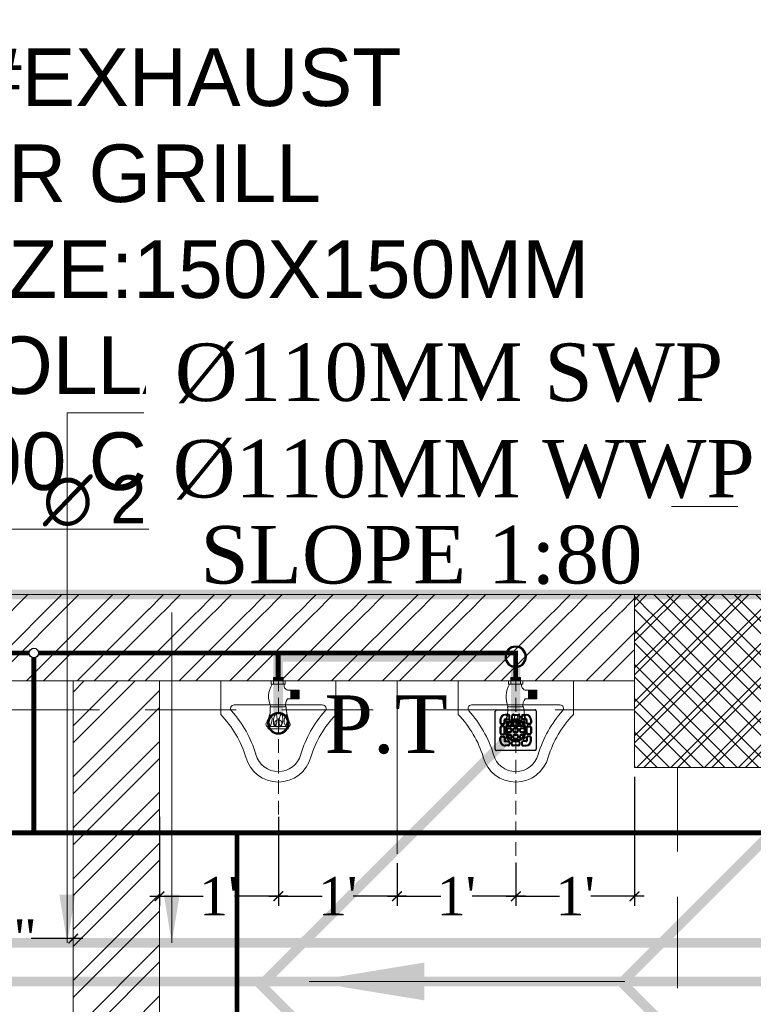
# Model space of a CAD drawing. Header units: inches. Extents: x 105152 to 158499, y 12149 to 30915.
# Tile 220 of 256: x 127028 to 127104, y 21560 to 21662. Entities that reach past the tile are written whole.
import ezdxf

# ---------------------------------------------------------------- set-up
doc = ezdxf.new("R2010")
doc.units = ezdxf.units.IN
doc.header["$MEASUREMENT"] = 0
doc.header["$PDMODE"] = 34
doc.linetypes.add('DASHED2', pattern=[0.375, 0.25, -0.125])
doc.linetypes.add('HIDDEN', pattern=[0.375, 0.25, -0.125])
for name, color, linetype, lineweight in [('AR - PLAN', 251, 'Continuous', 5), ('BEAM', 173, 'Continuous', 5), ('CENTER', 46, 'DASHED2', 9), ('DRAINAGE ', 7, 'Continuous', 9), ('FLOOR RAISE', 4, 'Continuous', 5), ('HVAC SERVICE', 1, 'Continuous', 35), ('HVAC TEXT PP', 104, 'Continuous', 20), ('PD_BRICK WALL_115', 134, 'Continuous', 30), ('PD_COLUMN', 2, 'Continuous', 60), ('PD_FIXTURE', 21, 'Continuous', 25), ('PD_HATCH', 45, 'Continuous', 9), ('PL. FICTURE', 4, 'Continuous', 25), ('PP- 75DIA Soil Waste Sewer pipe', 90, 'Continuous', 9), ('PP-Domestic  Cold Water Supply', 5, 'Continuous', 25), ('PP-Soil Pipe', 1, 'Continuous', 25), ('PP-TEXT', 7, 'Continuous', 40), ('UAV', 140, 'Continuous', 5), ('WATER SUPPLY ', 7, 'Continuous', 9)]:
    doc.layers.add(name, color=color, linetype=linetype, lineweight=lineweight)
doc.layers.add('PP--DIM', color=7, linetype='Continuous')
doc.styles.add('Arial', font='GOTHIC.TTF')
doc.styles.add('MtX_Times_New_Roman', font='txt')
doc.styles.get("Standard").update_dxf_attribs({"font": 'arial.ttf', "height": 6})
doc.styles.add('TIMES NEW ROMAN', font='times.ttf')
doc.dimstyles.new('ISO-10', dxfattribs={"dimtxt": 6, "dimasz": 0.5, "dimexe": 1.25, "dimexo": 0.625, "dimtad": 1, "dimtoh": 1, "dimdec": 1, "dimlunit": 4, "dimtxsty": 'Standard', "dimblk": 'ARCHTICK', "dimcen": 2.5, "dimclrt": 3, "dimadec": 0, "dimazin": 0, "dimtfac": 1, "dimtdec": 1, "dimtmove": 1, "dimatfit": 3, "dimfxl": 1, "dimarcsym": 0})
doc.dimstyles.new('PP-DIM', dxfattribs={"dimtxt": 4, "dimasz": 1, "dimexe": 1, "dimexo": 1, "dimgap": 0.09, "dimtad": 0, "dimdec": 0, "dimzin": 0, "dimdsep": 46, "dimlunit": 4, "dimtxsty": 'TIMES NEW ROMAN', "dimblk": 'ARCHTICK', "dimcen": 0.09, "dimdle": 1, "dimclrd": 256, "dimclre": 256, "dimclrt": 256, "dimadec": 0, "dimazin": 0, "dimtfac": 1, "dimtdec": 4, "dimtofl": 0, "dimtmove": 1, "dimatfit": 3, "dimfxl": 1, "dimtolj": 1, "dimtzin": 0, "dimlwd": -1, "dimlwe": -1, "dimarcsym": 0})

# ---------------------------------------------------------------- blocks, each defined once
blk = doc.blocks.new('HVAC SERVICE')
at = {"layer": 'HVAC TEXT PP', "insert": (846.3, 56.91), "char_height": 6, "attachment_point": 1, "bg_fill": 2}
blk.add_mtext_dynamic_manual_height_columns('\\pxql;5#EXHAUST \\PAIR GRILL\\PSIZE:150X150MM\\PCOLLAR SIZE:200X100MM TYPICAL\\P100 CFM EACH', width=159.165, gutter_width=50, heights=[-47.14], dxfattribs=at)
blk = doc.blocks.new('URINAL AV-PP')
at = {"layer": 'CENTER', "ltscale": 5}
blk.add_line((0, 0.329), (0, -19.611), dxfattribs=at)
at = {"layer": 'UAV'}
for p, q in [((-0.661, -0.286), (-0.661, 0)), ((-0.661, 0), (0.632, 0)), ((-0.437, 0), (-0.438, -0.285)), ((-0.437, 0.329), (-0.437, 0)), ((0.437, 0.329), (-0.437, 0.329)), ((0.437, 0.274), (-0.437, 0.274)), ((0.437, 0.219), (-0.437, 0.219)), ((0.437, 0.165), (-0.437, 0.165)), ((0.437, 0.11), (-0.437, 0.11)), ((0.437, 0.055), (-0.437, 0.055)), ((0, 0.329), (0, 0)), ((0.437, -0.001), (0.437, 0.329)), ((0.632, 0), (0.632, -0.286)), ((0.632, -0.286), (-0.661, -0.286)), ((0.437, -0.001), (0.437, -0.286)), ((0.85, -0.832), (1.911, -0.832)), ((1.145, -1.617), (1.145, -0.832)), ((1.199, -1.617), (1.199, -0.832)), ((1.253, -1.617), (1.253, -0.832)), ((1.308, -1.617), (1.308, -0.832)), ((1.363, -1.617), (1.363, -0.832)), ((1.418, -1.617), (1.418, -0.832)), ((1.473, -1.617), (1.473, -0.832)), ((1.527, -1.617), (1.527, -0.832)), ((1.582, -1.617), (1.582, -0.832)), ((1.637, -1.617), (1.637, -0.832)), ((1.692, -1.617), (1.692, -0.832)), ((1.746, -1.617), (1.746, -0.832)), ((1.801, -1.617), (1.801, -0.832)), ((1.856, -1.617), (1.856, -0.832)), ((1.911, -1.617), (1.911, -0.832)), ((0.849, -1.617), (1.911, -1.617)), ((-0.749, -2.357), (0.715, -2.359)), ((-0.942, -4.354), (0.887, -4.356))]:
    blk.add_line(p, q, dxfattribs=at)
for centre, radius, start, end in [((1.301, -1.432), 2.19, 148.42026, 205.00436), ((0.951, -0.41), 0.434, 163.48148, 256.48707), ((1.829, -2.278), 1.182, 146.01056, 183.94142), ((-2.893, -2.609), 2.159, 325.46408, 6.68054), ((5.191, -2.141), 4.481, 182.78722, 201.67747), ((-0.037, -3.634), 0.833, 137.23343, 212.33775), ((-1.79, -3.477), 1.213, 339.5193, 19.70367), ((0.922, -3.719), 1.376, 149.00196, 179.37266), ((-0.216, -3.027), 0.0444, 22.3068, 157.6932), ((-1.739, -3.47), 1.63, 344.6565, 16.39064), ((1.443, -3.719), 1.376, 149.00196, 179.37266), ((0.305, -3.027), 0.0444, 22.3068, 157.6932), ((-1.219, -3.47), 1.63, 344.6565, 16.39064), ((1.356, -3.628), 0.833, 137.23343, 212.33775), ((-0.397, -3.471), 1.213, 339.5193, 19.70367), ((-0.851, -3.928), 0.281, 160.08667, 238.56649), ((-0.037, -21.409), 17.268, 86.69134, 93.18874), ((-1.618, -4.455), 0.684, 8.45165, 24.80798), ((-0.993, -3.846), 0.344, 317.30146, 350.66528), ((0.563, -3.695), 1.016, 180.50914, 203.3313), ((-0.493, -3.765), 0.353, 290.29752, 337.34923), ((1.083, -3.695), 1.016, 180.50914, 203.3313), ((0.028, -3.765), 0.353, 290.29752, 337.34923), ((0.4, -3.84), 0.344, 317.30146, 350.66528), ((0.464, -4.083), 0.504, 327.16237, 350.0789), ((0.815, -3.951), 0.263, 303.53841, 36.05325)]:
    blk.add_arc(centre, radius, start, end, dxfattribs=at)
blk = doc.blocks.new('_ArchTick')
at = {"color": 0, "linetype": 'ByBlock', "const_width": 0.15}
blk.add_lwpolyline([(-0.5, -0.5), (0.5, 0.5)], dxfattribs=at)
blk = doc.blocks.new('*D772')
at = {"layer": 'Defpoints', "color": 0}
for p in [(454.48, 293.63), (473.66, 289.88), (473.66, 289.88)]:
    blk.add_point(p, dxfattribs=at)
at = {"layer": 'PP--DIM', "ltscale": 12}
for p, q in [((454.48, 292.63), (454.48, 288.88)), ((453.48, 289.88), (458.85, 289.88)), ((474.66, 289.88), (469.29, 289.88)), ((473.66, 288.88), (473.66, 288.88))]:
    blk.add_line(p, q, dxfattribs=at)
at = {"layer": 'PP--DIM', "rotation": 180}
blk.add_blockref('_ArchTick', (454.48, 289.88), dxfattribs=at)
at = {"layer": 'PP--DIM'}
blk.add_blockref('_ArchTick', (473.66, 289.88), dxfattribs=at)
at = {"layer": 'PP--DIM', "insert": (464.07, 289.88), "char_height": 4, "attachment_point": 5, "style": 'TIMES NEW ROMAN'}
blk.add_mtext('\\A1;1\'-7"', dxfattribs=at)
blk = doc.blocks.new('*D773')
at = {"layer": 'Defpoints', "color": 0}
for p in [(482.66, 303.55), (495.04, 303.55), (495.04, 294.29)]:
    blk.add_point(p, dxfattribs=at)
at = {"layer": 'PP--DIM', "ltscale": 12}
for p, q in [((482.66, 302.55), (482.66, 293.29)), ((495.04, 302.55), (495.04, 293.29)), ((481.66, 294.29), (487.22, 294.29)), ((496.04, 294.29), (490.48, 294.29))]:
    blk.add_line(p, q, dxfattribs=at)
at = {"layer": 'PP--DIM', "rotation": 180}
blk.add_blockref('_ArchTick', (482.66, 294.29), dxfattribs=at)
at = {"layer": 'PP--DIM'}
blk.add_blockref('_ArchTick', (495.04, 294.29), dxfattribs=at)
at = {"layer": 'PP--DIM', "insert": (488.85, 294.29), "char_height": 4, "attachment_point": 5, "style": 'TIMES NEW ROMAN'}
blk.add_mtext("\\A1;1'", dxfattribs=at)
blk = doc.blocks.new('*D774')
at = {"layer": 'Defpoints', "color": 0}
for p in [(495.04, 303.55), (507.41, 298.72), (507.41, 294.29)]:
    blk.add_point(p, dxfattribs=at)
at = {"layer": 'PP--DIM', "ltscale": 12}
for p, q in [((495.04, 302.55), (495.04, 293.29)), ((507.41, 297.72), (507.41, 293.29)), ((494.04, 294.29), (499.6, 294.29)), ((508.41, 294.29), (502.85, 294.29))]:
    blk.add_line(p, q, dxfattribs=at)
at = {"layer": 'PP--DIM', "rotation": 180}
blk.add_blockref('_ArchTick', (495.04, 294.29), dxfattribs=at)
at = {"layer": 'PP--DIM'}
blk.add_blockref('_ArchTick', (507.41, 294.29), dxfattribs=at)
at = {"layer": 'PP--DIM', "insert": (501.23, 294.29), "char_height": 4, "attachment_point": 5, "style": 'TIMES NEW ROMAN'}
blk.add_mtext("\\A1;1'", dxfattribs=at)
blk = doc.blocks.new('*D775')
at = {"layer": 'Defpoints', "color": 0}
for p in [(507.41, 298.72), (519.79, 298.72), (519.79, 294.29)]:
    blk.add_point(p, dxfattribs=at)
at = {"layer": 'PP--DIM', "ltscale": 12}
for p, q in [((507.41, 297.72), (507.41, 293.29)), ((519.79, 297.72), (519.79, 293.29)), ((506.41, 294.29), (511.97, 294.29)), ((520.79, 294.29), (515.23, 294.29))]:
    blk.add_line(p, q, dxfattribs=at)
at = {"layer": 'PP--DIM', "rotation": 180}
blk.add_blockref('_ArchTick', (507.41, 294.29), dxfattribs=at)
at = {"layer": 'PP--DIM'}
blk.add_blockref('_ArchTick', (519.79, 294.29), dxfattribs=at)
at = {"layer": 'PP--DIM', "insert": (513.6, 294.29), "char_height": 4, "attachment_point": 5, "style": 'TIMES NEW ROMAN'}
blk.add_mtext("\\A1;1'", dxfattribs=at)
blk = doc.blocks.new('*D776')
at = {"layer": 'Defpoints', "color": 0}
for p in [(532.16, 307.72), (519.79, 298.72), (532.16, 294.29)]:
    blk.add_point(p, dxfattribs=at)
at = {"layer": 'PP--DIM', "ltscale": 12}
for p, q in [((532.16, 306.72), (532.16, 293.29)), ((519.79, 297.72), (519.79, 293.29)), ((518.79, 294.29), (524.35, 294.29)), ((533.16, 294.29), (527.6, 294.29))]:
    blk.add_line(p, q, dxfattribs=at)
at = {"layer": 'PP--DIM', "rotation": 180}
blk.add_blockref('_ArchTick', (519.79, 294.29), dxfattribs=at)
at = {"layer": 'PP--DIM'}
blk.add_blockref('_ArchTick', (532.16, 294.29), dxfattribs=at)
at = {"layer": 'PP--DIM', "insert": (525.98, 294.29), "char_height": 4, "attachment_point": 5, "style": 'TIMES NEW ROMAN'}
blk.add_mtext("\\A1;1'", dxfattribs=at)
blk = doc.blocks.new('PP-GRATING')
at = {"linetype": 'Continuous'}
for p, q in [((-49.7, 52.9), (49.7, 52.9)), ((-53.1, -49.4), (-53.1, 49.4)), ((-38.9, 27.3), (-41, 27.3)), ((-41, 27.3), (-41, 19.3)), ((-38.9, 27.3), (-38.9, 19.3)), ((-29.8, 19.3), (-29.8, 27.3)), ((-27.8, 27.3), (-29.8, 27.3)), ((-27.8, 19.3), (-27.8, 27.3)), ((-27.6, 40.7), (-27.6, 38.6)), ((-19.6, 40.7), (-27.6, 40.7)), ((-19.6, 38.6), (-27.6, 38.6)), ((-27.6, 29.6), (-27.6, 27.5)), ((-27.6, 29.6), (-19.6, 29.6)), ((-27.6, 27.5), (-19.6, 27.5)), ((-19.6, 38.6), (-19.6, 40.7)), ((-19.6, 27.5), (-19.6, 29.6)), ((-17.3, 31.8), (-17.3, 36.4)), ((-15.3, 36.4), (-17.3, 36.4)), ((-17.3, 31.8), (-15.3, 31.8)), ((-15.3, 31.8), (-15.3, 36.4)), ((-11.4, 36.4), (-11.4, 31.8)), ((-9.4, 36.4), (-11.4, 36.4)), ((-11.4, 31.8), (-9.4, 31.8)), ((-9.4, 36.4), (-9.4, 31.8)), ((-7.1, 38.6), (-7.1, 40.7)), ((-7.1, 40.7), (6.5, 40.7)), ((-7.1, 38.6), (6.5, 38.6)), ((-7.1, 29.6), (6.5, 29.6)), ((-7.1, 29.6), (-7.1, 27.5)), ((-7.1, 27.5), (6.5, 27.5)), ((6.5, 40.7), (6.5, 38.6)), ((6.5, 29.6), (6.5, 27.5)), ((8.8, 31.8), (8.8, 36.4)), ((10.9, 36.4), (8.8, 36.4)), ((8.8, 31.8), (10.9, 31.8)), ((10.9, 31.8), (10.9, 36.4)), ((14.7, 31.8), (14.7, 36.4)), ((14.7, 36.4), (16.8, 36.4)), ((16.8, 31.8), (14.7, 31.8)), ((16.8, 31.8), (16.8, 36.4)), ((19, 40.7), (27, 40.7)), ((19, 38.6), (19, 40.7)), ((19, 38.6), (27, 38.6)), ((27, 29.6), (19, 29.6)), ((19, 27.5), (19, 29.6)), ((27, 27.5), (19, 27.5)), ((27, 40.7), (27, 38.6)), ((27, 29.6), (27, 27.5)), ((27.2, 19.3), (27.2, 27.3)), ((27.2, 27.3), (29.3, 27.3)), ((29.3, 19.3), (29.3, 27.3)), ((38.4, 27.3), (38.4, 19.3)), ((38.4, 27.3), (40.4, 27.3)), ((40.4, 27.3), (40.4, 19.3)), ((52.6, 50), (52.6, -48.9)), ((-38.9, 19.3), (-41, 19.3)), ((-41, 6.8), (-41, -6.8)), ((-38.9, 6.8), (-41, 6.8)), ((-38.9, 6.8), (-38.9, -6.8)), ((-36.7, 17), (-32.1, 17)), ((-36.7, 17), (-36.7, 15)), ((-36.7, 15), (-32.1, 15)), ((-32.1, 11.1), (-36.7, 11.1)), ((-36.7, 11.1), (-36.7, 9.1)), ((-32.1, 9.1), (-36.7, 9.1)), ((-32.1, 9.1), (-32.1, 11.1)), ((-29.8, 19.3), (-27.8, 19.3)), ((-29.8, -6.8), (-29.8, 6.8)), ((-29.8, 6.8), (-27.8, 6.8)), ((-27.8, -6.8), (-27.8, 6.8)), ((-23.9, 14.8), (-23.9, 19.3)), ((-21.9, 19.3), (-23.9, 19.3)), ((-21.9, 14.8), (-23.9, 14.8)), ((-23.9, -2.3), (-23.9, 2.3)), ((-21.9, 2.3), (-23.9, 2.3)), ((-21.9, 14.8), (-21.9, 19.3)), ((-21.9, -2.3), (-21.9, 2.3)), ((-19.6, 23.6), (-15.1, 23.6)), ((-19.6, 21.6), (-19.6, 23.6)), ((-19.6, 21.6), (-15.1, 21.6)), ((-15.1, 12.5), (-19.6, 12.5)), ((-19.6, 12.5), (-19.6, 10.5)), ((-15.1, 10.5), (-19.6, 10.5)), ((-19.6, 6.6), (-15.1, 6.6)), ((-19.6, 4.5), (-19.6, 6.6)), ((-19.6, 4.5), (-15.1, 4.5)), ((-15.1, 23.6), (-15.1, 21.6)), ((-15.1, 12.5), (-15.1, 10.5)), ((-15.1, 6.6), (-15.1, 4.5)), ((-12.8, 19.3), (-12.8, 14.8)), ((-10.7, 19.3), (-12.8, 19.3)), ((-12.8, 14.8), (-10.7, 14.8)), ((-12.8, 2.3), (-12.8, -2.3)), ((-10.7, 2.3), (-12.8, 2.3)), ((-10.7, 19.3), (-10.7, 14.8)), ((-10.7, 2.3), (-10.7, -2.3)), ((-6.9, 14.8), (-6.9, 19.3)), ((-4.8, 19.3), (-6.9, 19.3)), ((-4.8, 14.8), (-6.9, 14.8)), ((-6.9, -2.3), (-6.9, 2.3)), ((-4.8, 2.3), (-6.9, 2.3)), ((-4.8, 14.8), (-4.8, 19.3)), ((-4.8, -2.3), (-4.8, 2.3)), ((-2.6, 23.6), (2, 23.6)), ((-2.6, 21.6), (-2.6, 23.6)), ((-2.6, 21.6), (2, 21.6)), ((2, 12.5), (-2.6, 12.5)), ((-2.6, 12.5), (-2.6, 10.5)), ((2, 10.5), (-2.6, 10.5)), ((-2.6, 6.6), (2, 6.6)), ((-2.6, 4.5), (-2.6, 6.6)), ((-2.6, 4.5), (2, 4.5)), ((2, 23.6), (2, 21.6)), ((2, 12.5), (2, 10.5)), ((2, 6.6), (2, 4.5)), ((4.3, 19.3), (4.3, 14.8)), ((6.3, 19.3), (4.3, 19.3)), ((4.3, 14.8), (6.3, 14.8)), ((4.3, 2.3), (4.3, -2.3)), ((6.3, 2.3), (4.3, 2.3)), ((6.3, 19.3), (6.3, 14.8)), ((6.3, 2.3), (6.3, -2.3)), ((10.2, 14.8), (10.2, 19.3)), ((12.2, 19.3), (10.2, 19.3)), ((12.2, 14.8), (10.2, 14.8)), ((10.2, -2.3), (10.2, 2.3)), ((12.2, 2.3), (10.2, 2.3)), ((12.2, 14.8), (12.2, 19.3)), ((12.2, -2.3), (12.2, 2.3)), ((14.5, 23.6), (19, 23.6)), ((14.5, 21.6), (14.5, 23.6)), ((14.5, 21.6), (19, 21.6)), ((19, 12.5), (14.5, 12.5)), ((14.5, 12.5), (14.5, 10.5)), ((19, 10.5), (14.5, 10.5)), ((14.5, 6.6), (19, 6.6)), ((14.5, 4.5), (14.5, 6.6)), ((14.5, 4.5), (19, 4.5)), ((19, 23.6), (19, 21.6)), ((19, 12.5), (19, 10.5)), ((19, 6.6), (19, 4.5)), ((21.3, 19.3), (21.3, 14.8)), ((23.4, 19.3), (21.3, 19.3)), ((21.3, 14.8), (23.4, 14.8)), ((21.3, 2.3), (21.3, -2.3)), ((23.4, 2.3), (21.3, 2.3)), ((23.4, 19.3), (23.4, 14.8)), ((23.4, 2.3), (23.4, -2.3)), ((29.3, 19.3), (27.2, 19.3)), ((27.2, -6.8), (27.2, 6.8)), ((29.3, 6.8), (27.2, 6.8)), ((29.3, -6.8), (29.3, 6.8)), ((36.1, 17), (31.5, 17)), ((36.1, 15), (31.5, 15)), ((31.5, 11.1), (36.1, 11.1)), ((31.5, 9.1), (31.5, 11.1)), ((31.5, 9.1), (36.1, 9.1)), ((36.1, 17), (36.1, 15)), ((36.1, 11.1), (36.1, 9.1)), ((38.4, 19.3), (40.4, 19.3)), ((38.4, 6.8), (38.4, -6.8)), ((38.4, 6.8), (40.4, 6.8)), ((40.4, 6.8), (40.4, -6.8)), ((-41, -6.8), (-38.9, -6.8)), ((-41, -27.3), (-41, -19.3)), ((-38.9, -19.3), (-41, -19.3)), ((-38.9, -27.3), (-38.9, -19.3)), ((-36.7, -9.1), (-32.1, -9.1)), ((-36.7, -9.1), (-36.7, -11.1)), ((-36.7, -11.1), (-32.1, -11.1)), ((-36.7, -17), (-36.7, -15)), ((-36.7, -15), (-32.1, -15)), ((-36.7, -17), (-32.1, -17)), ((-32.1, -9.1), (-32.1, -11.1)), ((-29.8, -6.8), (-27.8, -6.8)), ((-29.8, -19.3), (-27.8, -19.3)), ((-29.8, -19.3), (-29.8, -27.3)), ((-27.8, -19.3), (-27.8, -27.3)), ((-21.9, -2.3), (-23.9, -2.3)), ((-23.9, -19.3), (-23.9, -14.8)), ((-21.9, -14.8), (-23.9, -14.8)), ((-21.9, -19.3), (-23.9, -19.3)), ((-21.9, -19.3), (-21.9, -14.8)), ((-15.1, -4.5), (-19.6, -4.5)), ((-19.6, -4.5), (-19.6, -6.6)), ((-15.1, -6.6), (-19.6, -6.6)), ((-19.6, -10.5), (-15.1, -10.5)), ((-19.6, -12.5), (-19.6, -10.5)), ((-19.6, -12.5), (-15.1, -12.5)), ((-15.1, -21.6), (-19.6, -21.6)), ((-19.6, -21.6), (-19.6, -23.6)), ((-15.1, -23.6), (-19.6, -23.6)), ((-15.1, -4.5), (-15.1, -6.6)), ((-15.1, -10.5), (-15.1, -12.5)), ((-15.1, -21.6), (-15.1, -23.6)), ((-12.8, -2.3), (-10.7, -2.3)), ((-12.8, -14.8), (-12.8, -19.3)), ((-10.7, -14.8), (-12.8, -14.8)), ((-12.8, -19.3), (-10.7, -19.3)), ((-10.7, -14.8), (-10.7, -19.3)), ((-4.8, -2.3), (-6.9, -2.3)), ((-6.9, -19.3), (-6.9, -14.8)), ((-4.8, -14.8), (-6.9, -14.8)), ((-4.8, -19.3), (-6.9, -19.3)), ((-4.8, -19.3), (-4.8, -14.8)), ((2, -4.5), (-2.6, -4.5)), ((-2.6, -4.5), (-2.6, -6.6)), ((2, -6.6), (-2.6, -6.6)), ((-2.6, -10.5), (2, -10.5)), ((-2.6, -12.5), (-2.6, -10.5)), ((-2.6, -12.5), (2, -12.5)), ((2, -21.6), (-2.6, -21.6)), ((-2.6, -21.6), (-2.6, -23.6)), ((2, -23.6), (-2.6, -23.6)), ((2, -4.5), (2, -6.6)), ((2, -10.5), (2, -12.5)), ((2, -21.6), (2, -23.6)), ((4.3, -2.3), (6.3, -2.3)), ((4.3, -14.8), (4.3, -19.3)), ((6.3, -14.8), (4.3, -14.8)), ((4.3, -19.3), (6.3, -19.3)), ((6.3, -14.8), (6.3, -19.3)), ((12.2, -2.3), (10.2, -2.3)), ((10.2, -19.3), (10.2, -14.8)), ((12.2, -14.8), (10.2, -14.8)), ((12.2, -19.3), (10.2, -19.3)), ((12.2, -19.3), (12.2, -14.8)), ((19, -4.5), (14.5, -4.5)), ((14.5, -4.5), (14.5, -6.6)), ((19, -6.6), (14.5, -6.6)), ((14.5, -10.5), (19, -10.5)), ((14.5, -12.5), (14.5, -10.5)), ((14.5, -12.5), (19, -12.5)), ((19, -21.6), (14.5, -21.6)), ((14.5, -21.6), (14.5, -23.6)), ((19, -23.6), (14.5, -23.6)), ((19, -4.5), (19, -6.6)), ((19, -10.5), (19, -12.5)), ((19, -21.6), (19, -23.6)), ((21.3, -2.3), (23.4, -2.3)), ((21.3, -14.8), (21.3, -19.3)), ((23.4, -14.8), (21.3, -14.8)), ((21.3, -19.3), (23.4, -19.3)), ((23.4, -14.8), (23.4, -19.3)), ((29.3, -6.8), (27.2, -6.8)), ((27.2, -19.3), (27.2, -27.3)), ((29.3, -19.3), (27.2, -19.3)), ((29.3, -19.3), (29.3, -27.3)), ((36.1, -9.1), (31.5, -9.1)), ((31.5, -9.1), (31.5, -11.1)), ((36.1, -11.1), (31.5, -11.1)), ((36.1, -15), (31.5, -15)), ((36.1, -17), (31.5, -17)), ((36.1, -9.1), (36.1, -11.1)), ((36.1, -17), (36.1, -15)), ((40.4, -6.8), (38.4, -6.8)), ((38.4, -19.3), (40.4, -19.3)), ((38.4, -27.3), (38.4, -19.3)), ((40.4, -27.3), (40.4, -19.3)), ((-38.9, -27.3), (-41, -27.3)), ((-27.8, -27.3), (-29.8, -27.3)), ((-27.6, -27.5), (-19.6, -27.5)), ((-27.6, -29.6), (-27.6, -27.5)), ((-27.6, -29.6), (-19.6, -29.6)), ((-27.6, -40.7), (-27.6, -38.6)), ((-19.6, -38.6), (-27.6, -38.6)), ((-19.6, -40.7), (-27.6, -40.7)), ((-19.6, -27.5), (-19.6, -29.6)), ((-19.6, -38.6), (-19.6, -40.7)), ((-17.3, -31.8), (-17.3, -36.4)), ((-17.3, -31.8), (-15.3, -31.8)), ((-15.3, -36.4), (-17.3, -36.4)), ((-15.3, -31.8), (-15.3, -36.4)), ((-11.4, -36.4), (-11.4, -31.8)), ((-11.4, -31.8), (-9.4, -31.8)), ((-9.4, -36.4), (-11.4, -36.4)), ((-9.4, -36.4), (-9.4, -31.8)), ((-7.1, -27.5), (6.5, -27.5)), ((-7.1, -29.6), (-7.1, -27.5)), ((-7.1, -29.6), (6.5, -29.6)), ((6.5, -38.6), (-7.1, -38.6)), ((-7.1, -38.6), (-7.1, -40.7)), ((6.5, -40.7), (-7.1, -40.7)), ((6.5, -29.6), (6.5, -27.5)), ((6.5, -38.7), (6.5, -40.7)), ((8.8, -31.8), (8.8, -36.4)), ((8.8, -31.8), (10.9, -31.8)), ((8.8, -36.4), (10.9, -36.4)), ((10.9, -31.8), (10.9, -36.4)), ((14.7, -31.8), (14.7, -36.4)), ((16.8, -31.8), (14.7, -31.8)), ((14.7, -36.4), (16.8, -36.4)), ((16.8, -31.8), (16.8, -36.4)), ((27, -27.5), (19, -27.5)), ((19, -27.5), (19, -29.6)), ((27, -29.6), (19, -29.6)), ((19, -38.6), (19, -40.7)), ((19, -38.6), (27, -38.6)), ((19, -40.7), (27, -40.7)), ((27, -29.6), (27, -27.5)), ((27, -40.7), (27, -38.6)), ((27.2, -27.3), (29.3, -27.3)), ((38.4, -27.3), (40.4, -27.3)), ((49.2, -52.3), (-50.3, -52.3))]:
    blk.add_line(p, q, dxfattribs=at)
for centre, radius, start, end in [((-49.7, 49.4), 3.41, 90, 180), ((49.7, 50), 2.84, 360, 90), ((-27.6, 27.3), 13.4, 90, 180), ((-27.6, 27.3), 11.4, 90, 180), ((-27.6, 27.3), 2.27, 90, 180), ((-27.6, 27.3), 0.227, 90, 180), ((-19.6, 36.4), 4.32, 360, 90), ((-19.6, 36.4), 2.27, 360, 90), ((-19.6, 31.8), 4.32, 270, 360), ((-19.6, 31.8), 2.27, 270, 360), ((-7.1, 36.4), 4.32, 90, 180), ((-7.1, 31.8), 4.32, 180, 270), ((-7.1, 36.4), 2.27, 90, 180), ((-7.1, 31.8), 2.27, 180, 270), ((6.5, 36.4), 4.32, 360, 90), ((6.5, 36.4), 2.27, 360, 90), ((6.5, 31.8), 4.32, 270, 360), ((6.5, 31.8), 2.27, 270, 360), ((19, 36.4), 4.32, 90, 180), ((19, 31.8), 4.32, 180, 270), ((19, 36.4), 2.27, 90, 180), ((19, 31.8), 2.27, 180, 270), ((27, 27.3), 13.4, 0, 90), ((27, 27.3), 11.4, 0, 90), ((27, 27.3), 2.27, 0, 90), ((27, 27.3), 0.227, 0, 90), ((-36.7, 19.3), 4.32, 180, 270), ((-36.7, 6.8), 4.32, 90, 180), ((-36.7, 19.3), 2.27, 180, 270), ((-36.7, 6.8), 2.27, 90, 180), ((-32.1, 19.3), 4.32, 270, 360), ((-32.1, 19.3), 2.27, 270, 360), ((-32.1, 6.8), 4.32, 360, 90), ((-32.1, 6.8), 2.27, 360, 90), ((-19.6, 19.3), 4.32, 90, 180), ((-19.6, 14.8), 4.32, 180, 270), ((-19.6, 2.3), 4.32, 90, 180), ((-19.6, 19.3), 2.27, 90, 180), ((-19.6, 19.3), 2.27, 90, 180), ((-19.6, 14.8), 2.27, 180, 270), ((-19.6, 2.3), 2.27, 90, 180), ((-19.6, 2.3), 2.27, 90, 180), ((-15.1, 19.3), 4.32, 360, 90), ((-15.1, 19.3), 2.27, 360, 90), ((-15.1, 14.8), 2.27, 270, 360), ((-15.1, 14.8), 4.32, 270, 0), ((-15.1, 2.3), 4.32, 360, 90), ((-15.1, 2.3), 2.27, 360, 90), ((-2.6, 19.3), 4.32, 90, 180), ((-2.6, 14.8), 4.32, 180, 270), ((-2.6, 2.3), 4.32, 90, 180), ((-2.6, 19.3), 2.27, 90, 180), ((-2.6, 19.3), 2.27, 90, 180), ((-2.6, 14.8), 2.27, 180, 270), ((-2.6, 2.3), 2.27, 90, 180), ((-2.6, 2.3), 2.27, 90, 180), ((2, 19.3), 4.32, 360, 90), ((2, 19.3), 2.27, 360, 90), ((2, 14.8), 2.27, 270, 0), ((2, 14.8), 4.32, 270, 0), ((2, 2.3), 4.32, 360, 90), ((2, 2.3), 2.27, 360, 90), ((14.5, 19.3), 4.32, 90, 180), ((14.5, 14.8), 4.32, 180, 270), ((14.5, 2.3), 4.32, 90, 180), ((14.5, 19.3), 2.27, 90, 180), ((14.5, 14.8), 2.27, 180, 270), ((14.5, 2.3), 2.27, 90, 180), ((14.5, 2.3), 2.27, 90, 180), ((19, 19.3), 4.32, 360, 90), ((19, 19.3), 2.27, 360, 90), ((19, 14.8), 2.27, 270, 0), ((19, 14.8), 4.32, 270, 0), ((19, 2.3), 4.32, 360, 90), ((19, 2.3), 2.27, 360, 90), ((31.5, 19.3), 4.32, 180, 270), ((31.5, 6.8), 4.32, 90, 180), ((31.5, 19.3), 2.27, 180, 270), ((31.5, 6.8), 2.27, 90, 180), ((36.1, 19.3), 2.27, 270, 0), ((36.1, 19.3), 4.32, 270, 0), ((36.1, 6.8), 4.32, 360, 90), ((36.1, 6.8), 2.27, 360, 90), ((-36.7, -6.8), 4.32, 180, 270), ((-36.7, -19.3), 4.32, 90, 180), ((-36.7, -6.8), 2.27, 180, 270), ((-36.7, -19.3), 2.27, 90, 180), ((-32.1, -6.8), 4.32, 270, 360), ((-32.1, -6.8), 2.27, 270, 360), ((-32.1, -19.3), 4.32, 360, 90), ((-32.1, -19.3), 2.27, 360, 90), ((-19.6, -2.3), 4.32, 180, 270), ((-19.6, -14.8), 4.32, 90, 180), ((-19.6, -19.3), 4.32, 180, 270), ((-19.6, -2.3), 2.27, 180, 270), ((-19.6, -14.8), 2.27, 90, 180), ((-19.6, -14.8), 2.27, 90, 180), ((-19.6, -19.3), 2.27, 180, 270), ((-15.1, -2.3), 2.27, 270, 360), ((-15.1, -2.3), 4.32, 270, 0), ((-15.1, -14.8), 4.32, 360, 90), ((-15.1, -14.8), 2.27, 360, 90), ((-15.1, -19.3), 2.27, 270, 360), ((-15.1, -19.3), 4.32, 270, 0), ((-2.6, -2.3), 4.32, 180, 270), ((-2.6, -14.8), 4.32, 90, 180), ((-2.6, -19.3), 4.32, 180, 270), ((-2.6, -2.3), 2.27, 180, 270), ((-2.6, -14.8), 2.27, 90, 180), ((-2.6, -14.8), 2.27, 90, 180), ((-2.6, -19.3), 2.27, 180, 270), ((2, -2.3), 2.27, 270, 0), ((2, -2.3), 4.32, 270, 0), ((2, -14.8), 4.32, 360, 90), ((2, -14.8), 2.27, 360, 90), ((2, -19.3), 2.27, 270, 0), ((2, -19.3), 4.32, 270, 0), ((14.5, -2.3), 4.32, 180, 270), ((14.5, -14.8), 4.32, 90, 180), ((14.5, -19.3), 4.32, 180, 270), ((14.5, -2.3), 2.27, 180, 270), ((14.5, -14.8), 2.27, 90, 180), ((14.5, -14.8), 2.27, 90, 180), ((14.5, -19.3), 2.27, 180, 270), ((19, -2.3), 2.27, 270, 0), ((19, -2.3), 4.32, 270, 0), ((19, -14.8), 4.32, 360, 90), ((19, -14.8), 2.27, 360, 90), ((19, -19.3), 2.27, 270, 0), ((19, -19.3), 4.32, 270, 0), ((31.5, -6.8), 4.32, 180, 270), ((31.5, -19.3), 4.32, 90, 180), ((31.5, -6.8), 2.27, 180, 270), ((31.5, -19.3), 2.27, 90, 180), ((36.1, -6.8), 2.27, 270, 0), ((36.1, -6.8), 4.32, 270, 0), ((36.1, -19.3), 4.32, 360, 90), ((36.1, -19.3), 2.27, 360, 90), ((-50.7, -49.8), 2.49, 171.2591, 278.7567), ((-27.6, -27.3), 13.4, 180, 270), ((-27.6, -27.3), 11.4, 180, 270), ((-27.6, -27.3), 2.27, 180, 270), ((-27.6, -27.3), 0.227, 180, 270), ((-19.6, -31.8), 4.32, 360, 90), ((-19.6, -31.8), 2.27, 360, 90), ((-19.6, -36.4), 4.32, 270, 0), ((-19.6, -36.4), 2.27, 270, 0), ((-7.1, -31.8), 4.32, 90, 180), ((-7.1, -36.4), 4.32, 180, 270), ((-7.1, -31.8), 2.27, 90, 180), ((-7.1, -36.4), 2.27, 180, 270), ((6.5, -31.8), 4.32, 360, 90), ((6.5, -31.8), 2.27, 360, 90), ((6.6, -36.4), 2.27, 269.679, 359.679), ((6.6, -36.4), 4.32, 269.679, 359.679), ((19, -31.8), 4.32, 90, 180), ((19, -36.4), 4.32, 180, 270), ((19, -31.8), 2.27, 90, 180), ((19, -36.4), 2.27, 180, 270), ((27, -27.3), 2.27, 270, 360), ((27, -27.3), 0.227, 270, 360), ((27, -27.3), 13.4, 270, 360), ((27, -27.3), 11.4, 270, 360), ((49.2, -48.9), 3.41, 270, 360)]:
    blk.add_arc(centre, radius, start, end, dxfattribs=at)
blk = doc.blocks.new('BT-PP')
for radius in [37.5, 33.8]:
    blk.add_circle((0, 0), radius)
blk = doc.blocks.new('A$C33087201')
at = {"color": 251, "lineweight": 5}
for p, q in [((0, 289.6), (165, 289.6)), ((0, 289.6), (0, 193.2)), ((330, 289.6), (165, 289.6)), ((330, 289.6), (330, 193.2)), ((38.1, 220.9), (291.9, 220.9))]:
    blk.add_line(p, q, dxfattribs=at)
blk.add_circle((165, 168.2), 10.4, dxfattribs=at)
for centre, radius, start, end in [((38.1, 210.9), 10, 90, 221.8242), ((-215.7, -16.2), 330.6, 16.9059, 41.8242), ((545.7, -16.2), 330.6, 138.1758, 163.0941), ((291.9, 210.9), 10, 318.1758, 90), ((-215.7, -16.2), 300.6, 16.9059, 44.1446), ((545.7, -16.2), 300.6, 135.8554, 163.0941), ((164.8, 96.2), 96.2, 195.0681, 270.0943), ((164.8, 96.2), 66.2, 195.0681, 270.0943), ((165.2, 96.2), 66.2, 269.9057, 344.9319), ((165.2, 96.2), 96.2, 269.9057, 344.9319)]:
    blk.add_arc(centre, radius, start, end, dxfattribs=at)
blk = doc.blocks.new('FIRST FLOOR PLAN 0')
at = {"layer": 'PD_HATCH', "lineweight": 5}
h = blk.add_hatch(dxfattribs=at)
h.set_pattern_fill('ANSI32', color=251, scale=10)
h.set_pattern_definition([(45, (-1110.15, -834.2493), (-2.65165, 2.65165), []), (45, (-1108.3824, -834.2493), (-2.65165, 2.65165), [])])
h.paths.add_polyline_path([(-1107, -791.5), (-1116, -791.5), (-1116, -873), (-1107, -873)])
h.paths.add_polyline_path([(-745.5, -939), (-915, -939), (-915, -948), (-745.5, -948)])
h.paths.add_polyline_path([(-561, -939), (-730.5, -939), (-730.5, -948), (-561, -948)])
h.paths.add_polyline_path([(-1107, -75), (-1116, -75), (-1116, -156.5), (-1107, -156.5)])
h.paths.add_polyline_path([(-1107, -171.5), (-1116, -171.5), (-1116, -311.5), (-1107, -311.5)])
h.paths.add_polyline_path([(-1107, -326.5), (-1116, -326.5), (-1116, -466.5), (-1107, -466.5)])
h.paths.add_polyline_path([(-1107, -481.5), (-1116, -481.5), (-1116, -621.5), (-1107, -621.5)])
h.paths.add_polyline_path([(-1107, -636.5), (-1116, -636.5), (-1116, -776.5), (-1107, -776.5)])
h.paths.add_polyline_path([(-15, 0), (-181.5, 0), (-181.5, -9), (-15, -9)])
h.paths.add_polyline_path([(-196.5, 0), (-361.5, 0), (-361.5, -9), (-196.5, -9)])
h.paths.add_polyline_path([(-376.5, 0), (-546, 0), (-546, -9), (-376.5, -9)])
h.paths.add_polyline_path([(-561, 0), (-730.5, 0), (-730.5, -9), (-561, -9)])
h.paths.add_polyline_path([(-930, 0), (-1041, 0), (-1041, -9), (-930, -9)])
h.paths.add_polyline_path([(-1056, 0), (-1116, 0), (-1116, -60), (-1107, -60), (-1107, -9), (-1056, -9)])
h.paths.add_polyline_path([(-1107, -888), (-1116, -888), (-1116, -948), (-1056, -948), (-1056, -939), (-1107, -939)])
h.paths.add_polyline_path([(-930, -939), (-1041, -939), (-1041, -948), (-930, -948)])
h.paths.add_polyline_path([(-521.25, -939), (-546, -939), (-546, -948), (-521.25, -948)])
h.paths.add_polyline_path([(-376.5, -939), (-401.25, -939), (-401.25, -948), (-376.5, -948)])
h.paths.add_polyline_path([(-339, -939), (-361.5, -939), (-361.5, -948), (-339, -948)])
h.paths.add_polyline_path([(-196.5, -939), (-219, -939), (-219, -948), (-196.5, -948)])
h.paths.add_polyline_path([(-159, -939), (-181.5, -939), (-181.5, -948), (-159, -948)])
h.paths.add_polyline_path([(-15, -939), (-39, -939), (-39, -948), (-15, -948)])
h.paths.add_polyline_path([(0, -930), (-9, -930)])
h.paths.add_polyline_path([(0, -791.5), (-9, -791.5), (-9, -930), (0, -930)])
h.paths.add_polyline_path([(0, -636.5), (-9, -636.5), (-9, -776.5), (0, -776.5)])
h.paths.add_polyline_path([(0, -326.5), (-9, -326.5), (-9, -621.5), (0, -621.5)])
h.paths.add_polyline_path([(0, -18), (-9, -18), (-9, -156.5), (0, -156.5)])
h.paths.add_polyline_path([(-18, -159.5), (-123, -159.5), (-123, -168.5), (-18, -168.5)])
h.paths.add_polyline_path([(-123, -171.5), (-132, -171.5), (-132, -249.5), (-123, -249.5)])
h.paths.add_polyline_path([(-132, -159.5), (-204, -159.5), (-204, -168.5), (-132, -168.5)])
h.paths.add_polyline_path([(-204, -171.5), (-213, -171.5), (-213, -249.5), (-204, -249.5)])
h.paths.add_polyline_path([(-213, -159.5), (-294, -159.5), (-294, -261.5), (-267, -261.5), (-267, -252.5), (-285, -252.5), (-285, -168.5), (-213, -168.5)])
h.paths.add_polyline_path([(-213, -252.5), (-231, -252.5), (-231, -261.5), (-213, -261.5)], flags=17)
h.paths.add_polyline_path([(-186, -252.5), (-204, -252.5), (-204, -261.5), (-186, -261.5)])
h.paths.add_polyline_path([(-132, -252.5), (-150, -252.5), (-150, -261.5), (-132, -261.5)])
h.paths.add_polyline_path([(-123, -261.5), (-132, -261.5), (-132, -324.5), (-123, -324.5)])
h.paths.add_polyline_path([(0, -310.5), (-9, -310.5), (-9, -311.5), (0, -311.5)])
h.paths.add_polyline_path([(0, -171.5), (-9, -171.5), (-9, -190.5), (0, -190.5)])
h.paths.add_polyline_path([(-878.25, -9), (-878.25, 0), (-915, 0), (-915, -9)])
h.paths.add_polyline_path([(-782.25, 0), (-782.25, -9), (-745.5, -9), (-745.5, 0)])
h = blk.add_hatch(dxfattribs=at)
h.set_pattern_fill('ANSI37', color=251, scale=20)
h.set_pattern_definition([(45, (144327.2833, 25769.4912), (-1.767766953, 1.767766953), []), (135, (144327.2833, 25769.4912), (-1.767766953, -1.767766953), [])])
h.paths.add_polyline_path([(-181.5, 0), (-196.5, 0), (-196.5, -18), (-181.5, -18)])
h = blk.add_hatch(dxfattribs=at)
h.set_pattern_fill('ANSI32', color=251, scale=10)
h.set_pattern_definition([(45, (26013.4692, 17879.387), (-2.65165043, 2.65165043), []), (45, (26015.237, 17879.387), (-2.65165043, 2.65165043), [])])
h.paths.add_polyline_path([(-525, -9), (-531, -9), (-531, -45), (-525, -45)])
h.paths.add_polyline_path([(-525, -45), (-531, -45), (-531, -81), (-525, -81)])
h.paths.add_polyline_path([(-531, -81), (-531, -117), (-525, -117), (-525, -81)])
h.paths.add_polyline_path([(-525, -117), (-531, -117), (-531, -153), (-525, -153)])
h.paths.add_polyline_path([(-525, -153), (-531, -153), (-531, -189), (-525, -189)])
h.paths.add_polyline_path([(-525, -189), (-531, -189), (-531, -225), (-525, -225)])
h.paths.add_polyline_path([(-246, -9), (-255, -9), (-255, -98.5), (-259.5, -98.5), (-259.5, -103), (-255, -103), (-255, -113), (-246, -113)])
h.paths.add_polyline_path([(-327, -9), (-331.5, -9), (-331.5, -98.5), (-336, -98.5), (-336, -103), (-301.5, -103), (-301.5, -98.5), (-327, -98.5)])
h.paths.add_polyline_path([(-331.5, -27), (-334.5, -27), (-334.5, -31.5), (-331.5, -31.5)], flags=17)
h.paths.add_polyline_path([(-358.5, -27), (-361.5, -27), (-361.5, -18), (-366, -18), (-366, -27), (-376.5, -27), (-376.5, -31.5), (-358.5, -31.5)])
h.paths.add_polyline_path([(-412.5, -9), (-417, -9), (-417, -25), (-417, -31.5), (-412.5, -31.5), (-412.5, -27)])
h.paths.add_polyline_path([(-121.5, -9), (-126, -9), (-126, -27), (-121.5, -27)])
at = {"layer": 'PD_BRICK WALL_115', "color": 251, "lineweight": 5}
for p, q in [((0, 0), (-782.25, 0)), ((-196.5, -9), (-361.5, -9)), ((-255, -98.5), (-255, -9))]:
    blk.add_line(p, q, dxfattribs=at)
blk.add_lwpolyline([(-255, -113), (-246, -113), (-246, -9)], dxfattribs=at)
at = {"layer": 'PD_COLUMN', "color": 251, "lineweight": 5}
blk.add_lwpolyline([(-181.5, -18), (-196.5, -18), (-196.5, 0), (-181.5, 0)], close=True, dxfattribs=at)
at = {"layer": 'PD_FIXTURE', "color": 251, "lineweight": 5, "ltscale": 12}
blk.add_line((-221.25, -27), (-221.25, -9), dxfattribs=at)
at = {"layer": 'PD_FIXTURE', "color": 251, "ltscale": 12, "yscale": 0.03636363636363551, "zscale": 0.03636363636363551}
for p, xscale in [((-227.62, -19.53), -0.03636363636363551), ((-214.87, -19.53), 0.03636363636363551)]:
    blk.add_blockref('A$C33087201', p, dxfattribs=dict(at, xscale=xscale))
blk = doc.blocks.new('columns2')
at = {"layer": 'PD_HATCH', "lineweight": 5}
h = blk.add_hatch(dxfattribs=at)
h.set_pattern_fill('ANSI37', color=173, scale=20)
h.paths.add_polyline_path([(387, -250), (387, -268), (369, -268), (369, -250)])
h.paths.add_polyline_path([(18, 0), (18, -15), (0, -15), (0, 0)])
h.paths.add_polyline_path([(18, -828), (18, -813), (0, -813), (0, -828)])
h.paths.add_polyline_path([(201, -870), (186, -870), (186, -888), (201, -888)])
h.paths.add_polyline_path([(570, -870), (555, -870), (555, -888), (570, -888)])
h.paths.add_polyline_path([(754.5, -870), (739.5, -870), (739.5, -888), (754.5, -888)])
h.paths.add_polyline_path([(934.5, -870), (919.5, -870), (919.5, -888), (934.5, -888)])
h.paths.add_polyline_path([(385.5, -870), (370.5, -870), (370.5, -888), (385.5, -888)])
h.paths.add_polyline_path([(201, 42), (186, 42), (186, 60), (201, 60)])
h.paths.add_polyline_path([(387, -578), (387, -560), (369, -560), (369, -578)])
h.paths.add_polyline_path([(1116, -731.5), (1116, -716.5), (1098, -716.5), (1098, -731.5)])
h.paths.add_polyline_path([(1116, -111.5), (1116, -96.5), (1098, -96.5), (1098, -111.5)])
h.paths.add_polyline_path([(1116, -561.5), (1116, -576.5), (1098, -576.5), (1098, -561.5)])
h.paths.add_polyline_path([(1116, -251.5), (1116, -266.5), (1098, -266.5), (1098, -251.5)])
h.paths.add_polyline_path([(0, -731.5), (0, -716.5), (18, -716.5), (18, -731.5)])
h.paths.add_polyline_path([(0, -111.5), (0, -96.5), (18, -96.5), (18, -111.5)])
h.paths.add_polyline_path([(0, -406.5), (0, -421.5), (18, -421.5), (18, -406.5)])
h.paths.add_polyline_path([(0, -561.5), (0, -576.5), (18, -576.5), (18, -561.5)])
h.paths.add_polyline_path([(0, -251.5), (0, -266.5), (18, -266.5), (18, -251.5)])
h.paths.add_polyline_path([(993, -111.5), (993, -99.5), (984, -99.5), (984, -111.5)])
h.paths.add_polyline_path([(993, -189.5), (993, -201.5), (984, -201.5), (984, -189.5)])
h.paths.add_polyline_path([(903, -111.5), (903, -99.5), (912, -99.5), (912, -111.5)])
h.paths.add_polyline_path([(903, -189.5), (903, -201.5), (912, -201.5), (912, -189.5)])
h.paths.add_polyline_path([(75, -870), (60, -870), (60, -888), (75, -888)])
h.paths.add_polyline_path([(1116, -870), (1101, -870), (1101, -888), (1116, -888)])
h.paths.add_polyline_path([(75, 42), (60, 42), (60, 60), (75, 60)])
h.paths.add_polyline_path([(570, 42), (555, 42), (555, 60), (570, 60)])
h.paths.add_polyline_path([(754.5, 42), (739.5, 42), (739.5, 60), (754.5, 60)])
h.paths.add_polyline_path([(934.5, 42), (919.5, 42), (919.5, 60), (934.5, 60)])
h.paths.add_polyline_path([(385.5, 42), (370.5, 42), (370.5, 60), (385.5, 60)])
h.paths.add_polyline_path([(1116, 42), (1101, 42), (1101, 60), (1116, 60)])
h.paths.add_polyline_path([(738, -250), (738, -268), (756, -268), (756, -250)])
h.paths.add_polyline_path([(756, -578), (756, -560), (738, -560), (738, -578)])
at = {"layer": 'PD_COLUMN', "color": 173, "lineweight": 5}
blk.add_lwpolyline([(934.5, 42), (919.5, 42), (919.5, 60), (934.5, 60)], close=True, dxfattribs=at)
at = {"layer": 'PD_HATCH', "color": 173, "linetype": 'HIDDEN', "lineweight": 5, "ltscale": 38}
for p, q in [((754.5, 60), (919.5, 60)), ((754.5, 48), (919.5, 48)), ((924, -95), (924, 42))]:
    blk.add_line(p, q, dxfattribs=at)
blk = doc.blocks.new('WATER SUPPLY')
at = {"layer": 'PP-Domestic  Cold Water Supply', "const_width": 0.5}
for points in [[(407.66, 316.72), (407.66, 319.63), (469.06, 319.63)], [(469.56, 319.13), (469.56, 300.9)], [(470.06, 319.63), (519.77, 319.64), (519.77, 316.72)], [(495.02, 316.72), (495.02, 319.64)], [(406.78, 300.9), (722.15, 300.9)], [(490.74, 300.9), (490.74, 236.81)]]:
    blk.add_lwpolyline(points, dxfattribs=at)
at = {"layer": 'PP-Domestic  Cold Water Supply'}
blk.add_circle((469.56, 319.63), 0.5, dxfattribs=at)
at = {"layer": 'PL. FICTURE', "xscale": 1.1436951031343, "yscale": 1.1436951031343, "zscale": 1.1436951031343, "rotation": 360}
for p in [(495.04, 316.72), (519.79, 316.72)]:
    blk.add_blockref('URINAL AV-PP', p, dxfattribs=at)
at = {"layer": 'PP-TEXT', "style": 'MtX_Times_New_Roman'}
blk.add_text('∅ 25MM CWS ', height=5, dxfattribs=at).set_placement((470.51, 333.15))
at = {"layer": 'PP--DIM', "ltscale": 12}
for base, p1, p2, picture, middle in [((532.16, 294.29), (519.79, 298.72), (532.16, 307.72), '*D776', (525.98, 294.29)), ((495.04, 294.29), (482.66, 303.55), (495.04, 303.55), '*D773', (488.85, 294.29)), ((507.41, 294.29), (495.04, 303.55), (507.41, 298.72), '*D774', (501.23, 294.29)), ((519.79, 294.29), (507.41, 298.72), (519.79, 298.72), '*D775', (513.6, 294.29))]:
    dim = blk.add_linear_dim(base=base, p1=p1, p2=p2, dimstyle='PP-DIM', override={"dimblk": 'ArchTick'}, dxfattribs=at)
    dim.commit()
    dim.dimension.update_dxf_attribs({"geometry": picture, "text_midpoint": middle, "dimtype": 128})
dim = blk.add_linear_dim(base=(473.66, 289.88), p1=(454.48, 293.63), p2=(473.66, 289.88), dimstyle='PP-DIM', override={"dimblk": 'ArchTick'}, dxfattribs=at)
dim.commit()
dim.dimension.update_dxf_attribs({"geometry": '*D772', "text_midpoint": (464.07, 289.88)})
at = {"layer": 'PP-TEXT', "lineweight": 70, "ltscale": 12}
blk.add_leader([(465.42, 319.63), (465.42, 332.55), (516.26, 332.55)], dimstyle='PP-DIM', override={"dimtxt": 8.5, "dimasz": 5, "dimcen": 0, "dimtfac": 12, "dimtdec": 1, "dimfxl": 7, "dimfxlon": 1, "dimlwd": 18, "dimarcsym": 1}, dxfattribs=at)
blk = doc.blocks.new('DRAINAGE')
at = {"layer": 'PP- 75DIA Soil Waste Sewer pipe', "ltscale": 0.015}
blk.add_lwpolyline([(685.01, 631.62, 1, 1, 0), (685.01, 608.81, 1, 1, 0), (981.77, 608.81, 1, 1, 0)], format="xyseb", dxfattribs=at)
at = {"layer": 'PP-Soil Pipe', "color": 1, "ltscale": 0.015, "const_width": 1}
for points in [[(791.64, 632.79), (791.64, 638.61), (815.39, 638.61)], [(816.39, 637.5), (816.39, 632.79)], [(816.33, 630.89), (790.22, 604.78)], [(827.55, 604.78), (852.04, 629.26)]]:
    blk.add_lwpolyline(points, dxfattribs=at)
at = {"layer": 'PP-Soil Pipe', "color": 1, "ltscale": 0.015}
for points in [[(982.96, 604.78, 1, 1, 0), (690.64, 604.78, 1, 1, 0), (690.64, 631.54, 1, 1, 0)], [(794.27, 564.63, 1, 1, 0), (794.27, 599.99, 1, 1, 0), (789.48, 604.78, 1, 1, 0)], [(827.35, 604.78, 1, 1, 0), (854.27, 577.86, 1, 1, 0), (854.27, 564.64, 1, 1, 0)]]:
    blk.add_lwpolyline(points, format="xyseb", dxfattribs=at)
for name, p, xscale, yscale, zscale, rotation in [('BT-PP', (816.39, 638.61), -0.02961412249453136, 0.02961412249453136, 0.02961412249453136, 270), ('PP-GRATING', (816.4, 630.96), 0.04021621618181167, 0.04021621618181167, 40.21621618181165, 359.9999999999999), ('BT-PP', (791.64, 631.68), -0.02961412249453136, 0.02961412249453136, 0.02961412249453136, 270), ('BT-PP', (816.39, 630.96), -0.02961412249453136, 0.02961412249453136, 0.02961412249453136, 270)]:
    blk.add_blockref(name, p, dxfattribs=dict(at, xscale=xscale, yscale=yscale, zscale=zscale, rotation=rotation))
at = {"layer": 'PP-TEXT', "insert": (780.86, 665.02, 0), "char_height": 6, "width": 79.3915, "attachment_point": 7, "style": 'Arial', "bg_fill": 2}
blk.add_mtext('\\pxql;{\\fTimes New Roman|b0|i0|c0|p34;%%C110MM SWP }', dxfattribs=at)
at = {"layer": 'PP-TEXT', "insert": (796.47, 628.46), "char_height": 6, "width": 26.6614, "attachment_point": 7, "style": 'Arial'}
blk.add_mtext('{\\fTimes New Roman|b0|i0|c0|p0;P.T}', dxfattribs=at)
at = {"layer": 'PP-Soil Pipe', "color": 1, "lineweight": 5, "ltscale": 0.015}
blk.add_leader([(794.88, 604.78), (827.76, 604.78)], dimstyle='ISO-10', override={"dimasz": 12, "dimgap": 0.625, "dimtad": 0}, dxfattribs=at)
at = {"layer": 'PP-TEXT', "lineweight": 70, "ltscale": 12}
blk.add_leader([(769.65, 608.81), (769.65, 664.05), (835.28, 664.05)], dimstyle='PP-DIM', override={"dimtxt": 8.5, "dimasz": 5, "dimtad": 0, "dimdec": 1, "dimcen": 0, "dimtfac": 12, "dimtdec": 1, "dimfxl": 7, "dimfxlon": 1, "dimlwd": 18, "dimarcsym": 1}, dxfattribs=at)
at = {"layer": 'PP-TEXT', "insert": (780.64, 654.97, 0), "char_height": 6, "width": 79.3915, "attachment_point": 7, "style": 'Arial', "bg_fill": 2}
blk.add_mtext('\\pxql;{\\fTimes New Roman|b0|i0|c0|p34;%%C110MM WWP }', dxfattribs=at)
at = {"layer": 'PP-TEXT', "lineweight": 70, "ltscale": 12}
blk.add_leader([(780.54, 608.81), (780.54, 654.27), (839.54, 654.27)], dimstyle='PP-DIM', override={"dimtxt": 8.5, "dimasz": 5, "dimtad": 0, "dimdec": 1, "dimcen": 0, "dimtfac": 12, "dimtdec": 1, "dimfxl": 7, "dimfxlon": 1, "dimlwd": 18, "dimarcsym": 1}, dxfattribs=at)
at = {"layer": 'PP-TEXT', "insert": (829.6, 646.12), "char_height": 6, "width": 48.446, "attachment_point": 9, "style": 'Arial', "bg_fill": 2}
blk.add_mtext('\\pxqr;{\\fTimes New Roman|b0|i0|c0|p34; \\PSLOPE 1:80}', dxfattribs=at)
at = {"layer": 'FLOOR RAISE', "const_width": 1}
blk.add_lwpolyline([(279.77, 645.09), (1025.27, 645.09), (1025.27, 488.59), (1007.27, 488.59), (1007.27, 485.59), (731.27, 485.59), (731.27, 383.59), (642.77, 383.59), (494.27, 383.59), (494.27, 317.09), (278.27, 317.09), (278.27, 335.09), (279.77, 335.09), (279.77, 645.09)], dxfattribs=at)

msp = doc.modelspace()

# ---------------------------------------------------------------- block references
at = {"layer": 'HVAC SERVICE'}
msp.add_blockref('HVAC SERVICE', (126172.16, 21602.5), dxfattribs=at)

# ---------------------------------------------------------------- next in the draw order: block references
at = {"layer": 'WATER SUPPLY '}
msp.add_blockref('WATER SUPPLY', (126559.5, 21276.78), dxfattribs=at)

# ---------------------------------------------------------------- next in the draw order: block references
at = {"layer": 'DRAINAGE '}
msp.add_blockref('DRAINAGE', (126262.89, 20957.41), dxfattribs=at)

# ---------------------------------------------------------------- next in the draw order: block references
at = {"layer": 'AR - PLAN', "color": 251}
msp.add_blockref('FIRST FLOOR PLAN 0', (127288.16, 21602.5), dxfattribs=at)

# ---------------------------------------------------------------- next in the draw order: block references
at = {"layer": 'BEAM'}
msp.add_blockref('columns2', (126172.16, 21542.5), dxfattribs=at)

doc.saveas('drawing.dxf')
